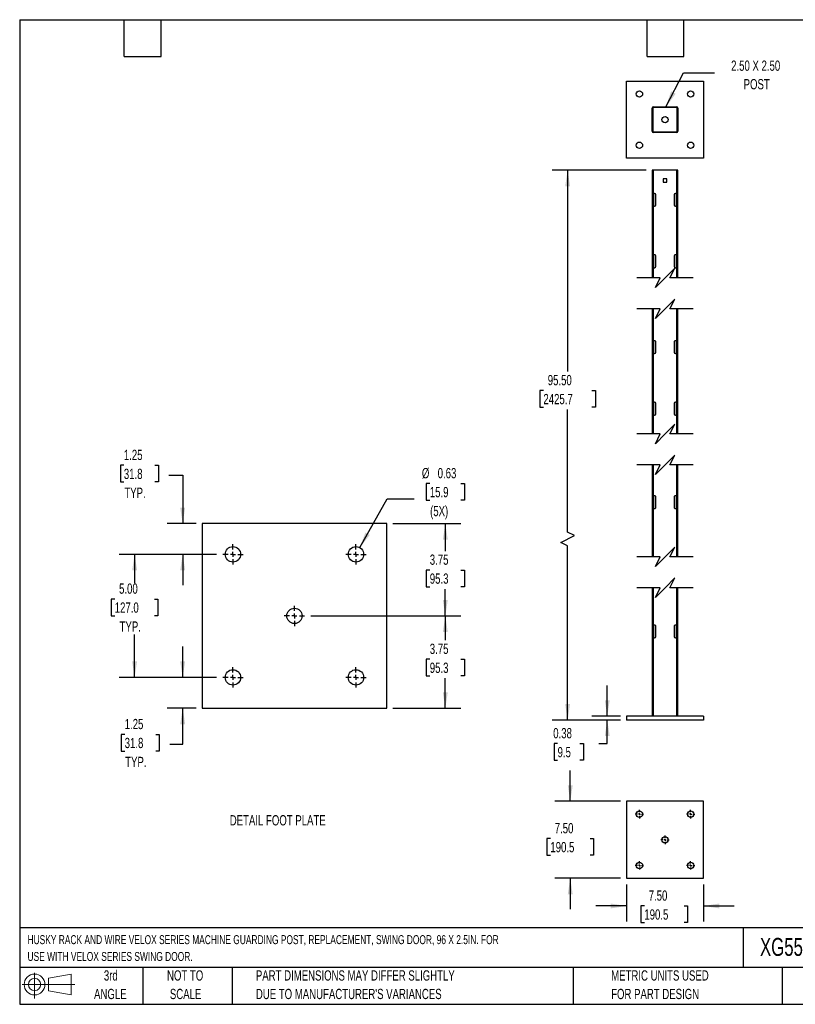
# Model space of a CAD drawing. Header units: inches. Extents: x 0.2 to 10.8, y 0.2 to 8.2.
# Tile 1 of 2: x 0.2 to 6.6, y 0.2 to 8.2. Entities that reach past the tile are written whole.
import ezdxf

# ---------------------------------------------------------------- set-up
doc = ezdxf.new("R2010")
doc.units = ezdxf.units.IN
doc.header["$MEASUREMENT"] = 0
doc.linetypes.add('CENTERX2', pattern=[0.8, 0.5, -0.1, 0.1, -0.1])
doc.layers.add('CENTER', color=40, linetype='CENTERX2')
doc.layers.add('DIMENSIONS', color=140, linetype='Continuous', lineweight=25)
doc.layers.add('TEXT', color=140, linetype='Continuous', lineweight=25)
doc.styles.add('SLDTEXTSTYLE0', font='TXT', dxfattribs={"width": 0.7})
doc.dimstyles.new('SLDDIMSTYLE0', dxfattribs={"dimtxt": 0.084961, "dimasz": 0.13, "dimexe": 0, "dimexo": 0.0625, "dimgap": 0.02124, "dimtad": 0, "dimtih": 1, "dimtoh": 1, "dimlfac": 12, "dimrnd": 1e-09, "dimzin": 4, "dimdsep": 46, "dimtxsty": 'SLDTEXTSTYLE0', "dimsah": 1, "dimcen": 0.09, "dimadec": 0, "dimazin": 1, "dimtfac": 1, "dimtofl": 0, "dimtmove": 0, "dimatfit": 3, "dimfxl": 0, "dimfrac": 2, "dimtolj": 1, "dimtzin": 12, "dimarcsym": 0})
doc.dimstyles.new('SLDDIMSTYLE1', dxfattribs={"dimtxt": 0.084961, "dimasz": 0.13, "dimexe": 0, "dimexo": 0.0625, "dimgap": 0.02124, "dimtad": 0, "dimtih": 1, "dimtoh": 1, "dimlfac": 12, "dimrnd": 1e-09, "dimdsep": 46, "dimtxsty": 'SLDTEXTSTYLE0', "dimsah": 1, "dimcen": 0.09, "dimadec": 0, "dimazin": 2, "dimtfac": 1, "dimtmove": 0, "dimatfit": 0, "dimfxl": 0, "dimfrac": 2, "dimtolj": 1, "dimtzin": 12, "dimarcsym": 0})
doc.dimstyles.new('SLDDIMSTYLE2', dxfattribs={"dimtxt": 0.084961, "dimasz": 0.13, "dimexe": 0, "dimexo": 0.0625, "dimgap": 0.02124, "dimtad": 0, "dimtih": 1, "dimtoh": 1, "dimlfac": 12, "dimrnd": 1e-09, "dimzin": 4, "dimdsep": 46, "dimtxsty": 'SLDTEXTSTYLE0', "dimsah": 1, "dimcen": 0.09, "dimadec": 0, "dimazin": 1, "dimtfac": 1, "dimtmove": 0, "dimatfit": 0, "dimfxl": 0, "dimfrac": 2, "dimtolj": 1, "dimtzin": 12, "dimarcsym": 0})
doc.dimstyles.new('SLDDIMSTYLE3', dxfattribs={"dimtxt": 0.084961, "dimasz": 0.13, "dimexe": 0, "dimexo": 0.0625, "dimgap": 0.02124, "dimtad": 0, "dimtih": 1, "dimtoh": 1, "dimlfac": 5, "dimrnd": 1e-09, "dimdsep": 46, "dimtxsty": 'SLDTEXTSTYLE0', "dimsah": 1, "dimcen": 0, "dimadec": 0, "dimazin": 2, "dimtfac": 1, "dimtofl": 0, "dimtmove": 0, "dimatfit": 3, "dimfxl": 0, "dimfrac": 2, "dimtolj": 1, "dimtzin": 12, "dimarcsym": 0})
doc.dimstyles.new('SLDDIMSTYLE4', dxfattribs={"dimtxt": 0.084961, "dimasz": 0.13, "dimexe": 0, "dimexo": 0.0625, "dimgap": 0.02124, "dimtad": 0, "dimtih": 1, "dimtoh": 1, "dimlfac": 5, "dimrnd": 1e-09, "dimzin": 12, "dimdsep": 46, "dimtxsty": 'SLDTEXTSTYLE0', "dimsah": 1, "dimcen": 0.09, "dimadec": 0, "dimazin": 3, "dimtfac": 1, "dimtofl": 0, "dimtmove": 0, "dimatfit": 3, "dimfxl": 0, "dimfrac": 2, "dimtolj": 1, "dimtzin": 12, "dimarcsym": 0})
doc.dimstyles.new('SLDDIMSTYLE5', dxfattribs={"dimtxt": 0.084961, "dimasz": 0.13, "dimexe": 0, "dimexo": 0.0625, "dimgap": 0.02124, "dimtad": 0, "dimtih": 1, "dimtoh": 1, "dimlfac": 5, "dimrnd": 1e-09, "dimzin": 12, "dimdsep": 46, "dimtxsty": 'SLDTEXTSTYLE0', "dimsah": 1, "dimcen": 0.09, "dimadec": 0, "dimazin": 3, "dimtfac": 1, "dimtmove": 0, "dimatfit": 0, "dimfxl": 0, "dimfrac": 2, "dimtolj": 1, "dimtzin": 12, "dimarcsym": 0})
doc.dimstyles.new('SLDDIMSTYLE6', dxfattribs={"dimtxt": 0.084961, "dimasz": 0.13, "dimexe": 0, "dimexo": 0.0625, "dimgap": 0.02124, "dimtad": 0, "dimtih": 1, "dimtoh": 1, "dimlfac": 5, "dimrnd": 1e-09, "dimzin": 4, "dimdsep": 46, "dimtxsty": 'SLDTEXTSTYLE0', "dimsah": 1, "dimcen": 0.09, "dimadec": 0, "dimazin": 1, "dimtfac": 1, "dimtofl": 0, "dimtmove": 0, "dimatfit": 3, "dimfxl": 0, "dimfrac": 2, "dimtolj": 1, "dimtzin": 12, "dimarcsym": 0})
doc.dimstyles.new('SLDDIMSTYLE7', dxfattribs={"dimtxt": 0.18, "dimasz": 0.13, "dimexe": 0, "dimexo": 0.0625, "dimgap": 0, "dimtad": 0, "dimtih": 1, "dimtoh": 1, "dimdec": 0, "dimrnd": 1e-09, "dimzin": 0, "dimdsep": 46, "dimtxsty": 'Standard', "dimsah": 1, "dimcen": 0.09, "dimadec": 0, "dimazin": 0, "dimtfac": 0.13, "dimtdec": 0, "dimtofl": 0, "dimtmove": 0, "dimatfit": 3, "dimfxl": 0, "dimfrac": 2, "dimtolj": 1, "dimtzin": 0, "dimarcsym": 0})

# ---------------------------------------------------------------- blocks, each defined once
blk = doc.blocks.new('Block11')
at = {"color": 7, "linetype": 'Continuous', "lineweight": 18}
for p, q in [((0.1019, 0.2091), (0.1019, 0)), ((0.2157, 0.1641), (0.4006, 0.1981)), ((0.2157, 0.0628), (0.2157, 0.1641)), ((0.4006, 0.1981), (0.4006, 0.0288)), ((0, 0.1135), (0.4281, 0.1135)), ((0.2157, 0.0628), (0.4006, 0.0288))]:
    blk.add_line(p, q, dxfattribs=at)
for radius in [0.0846, 0.0506]:
    blk.add_circle((0.1019, 0.1135), radius, dxfattribs=at)
blk = doc.blocks.new('Block12')
at = {"color": 7, "linetype": 'Continuous'}
blk.add_blockref('Block11', (0, 0), dxfattribs=at)
blk = doc.blocks.new('_D')
at = {"layer": 'DIMENSIONS'}
for p, q in [((5.3419, 7.0266), (4.5794, 7.0266)), ((4.7044, 7.0266), (4.7044, 5.391)), ((4.5075, 5.2369), (4.4789, 5.2369)), ((4.4789, 5.2369), (4.4789, 5.1019)), ((4.9013, 5.2369), (4.9298, 5.2369)), ((4.9298, 5.2369), (4.9298, 5.1019)), ((4.4789, 5.1019), (4.5075, 5.1019)), ((4.7044, 4.0867), (4.7044, 5.0829)), ((4.9298, 5.1019), (4.9013, 5.1019)), ((4.7599, 4.0589), (4.7044, 4.0867)), ((4.6488, 4.0034), (4.7599, 4.0589)), ((4.7044, 3.9756), (4.6488, 4.0034)), ((4.7044, 2.5599), (4.7044, 3.9756)), ((5.1336, 2.5599), (4.5794, 2.5599))]:
    blk.add_line(p, q, dxfattribs=at)
for points in [[(4.7044, 7.0266), (4.6844, 6.8966), (4.7244, 6.8966)], [(4.7044, 2.5599), (4.7244, 2.6899), (4.6844, 2.6899)]]:
    blk.add_solid(points, dxfattribs=at)
at = {"layer": 'DIMENSIONS', "char_height": 0.08333, "attachment_point": 1, "style": 'SLDTEXTSTYLE0'}
for s, insert in [('95.50', (4.5428, 5.3634)), ('2425.7', (4.5075, 5.2093))]:
    blk.add_mtext(s, dxfattribs=dict(at, insert=insert))
blk = doc.blocks.new('_D_1')
at = {"layer": 'DIMENSIONS'}
for p, q in [((5.0266, 2.5911), (5.0266, 2.8411)), ((5.1336, 2.5911), (4.9016, 2.5911)), ((5.1336, 2.5599), (4.9016, 2.5599)), ((5.0266, 2.3682), (5.0266, 2.5599)), ((4.6227, 2.3682), (4.5941, 2.3682)), ((4.5941, 2.3682), (4.5941, 2.2332)), ((4.8045, 2.3682), (4.833, 2.3682)), ((4.833, 2.3682), (4.833, 2.2332)), ((4.9576, 2.3682), (5.0266, 2.3682)), ((4.5941, 2.2332), (4.6227, 2.2332)), ((4.833, 2.2332), (4.8045, 2.2332))]:
    blk.add_line(p, q, dxfattribs=at)
for points in [[(5.0266, 2.5911), (5.0466, 2.7211), (5.0066, 2.7211)], [(5.0266, 2.5599), (5.0066, 2.4299), (5.0466, 2.4299)]]:
    blk.add_solid(points, dxfattribs=at)
at = {"layer": 'DIMENSIONS', "char_height": 0.08333, "attachment_point": 1, "style": 'SLDTEXTSTYLE0'}
for s, insert in [('0.38', (4.5873, 2.4947)), ('9.5', (4.6227, 2.3406))]:
    blk.add_mtext(s, dxfattribs=dict(at, insert=insert))
blk = doc.blocks.new('_D_2')
at = {"layer": 'DIMENSIONS'}
for p, q in [((4.7257, 1.8992), (4.7257, 2.1492)), ((5.1336, 1.8992), (4.6007, 1.8992)), ((4.5641, 1.5962), (4.5356, 1.5962)), ((4.5356, 1.5962), (4.5356, 1.4612)), ((4.8872, 1.5962), (4.9158, 1.5962)), ((4.9158, 1.5962), (4.9158, 1.4612)), ((4.5356, 1.4612), (4.5641, 1.4612)), ((4.9158, 1.4612), (4.8872, 1.4612)), ((5.1336, 1.2742), (4.6007, 1.2742)), ((4.7257, 1.2742), (4.7257, 1.0242))]:
    blk.add_line(p, q, dxfattribs=at)
for points in [[(4.7257, 1.8992), (4.7457, 2.0292), (4.7057, 2.0292)], [(4.7257, 1.2742), (4.7057, 1.1442), (4.7457, 1.1442)]]:
    blk.add_solid(points, dxfattribs=at)
at = {"layer": 'DIMENSIONS', "char_height": 0.08333, "attachment_point": 1, "style": 'SLDTEXTSTYLE0'}
for s, insert in [('7.50', (4.5994, 1.7227)), ('190.5', (4.5641, 1.5686))]:
    blk.add_mtext(s, dxfattribs=dict(at, insert=insert))
blk = doc.blocks.new('_D_3')
at = {"layer": 'DIMENSIONS'}
for p, q in [((5.1836, 1.2242), (5.1836, 0.9239)), ((5.8086, 1.2242), (5.8086, 0.9239)), ((5.1836, 1.0489), (4.9336, 1.0489)), ((5.328, 1.0489), (5.2994, 1.0489)), ((5.2994, 1.0489), (5.2994, 0.9138)), ((5.6511, 1.0489), (5.6796, 1.0489)), ((5.6796, 1.0489), (5.6796, 0.9138)), ((5.8086, 1.0489), (6.0586, 1.0489)), ((5.2994, 0.9138), (5.328, 0.9138)), ((5.6796, 0.9138), (5.6511, 0.9138))]:
    blk.add_line(p, q, dxfattribs=at)
for points in [[(5.1836, 1.0489), (5.0536, 1.0689), (5.0536, 1.0289)], [(5.8086, 1.0489), (5.9386, 1.0289), (5.9386, 1.0689)]]:
    blk.add_solid(points, dxfattribs=at)
at = {"layer": 'DIMENSIONS', "char_height": 0.08333, "attachment_point": 1, "style": 'SLDTEXTSTYLE0'}
for s, insert in [('7.50', (5.3633, 1.1753)), ('190.5', (5.328, 1.0213))]:
    blk.add_mtext(s, dxfattribs=dict(at, insert=insert))
blk = doc.blocks.new('SW_CENTERMARKSYMBOL_0')
at = {"layer": 'CENTER', "color": 0}
for p, q in [((-0.0167, 0), (-0.0344, 0)), ((0, 0), (-0.0083, 0)), ((0, 0.0167), (0, 0.0344)), ((0, 0), (0, 0.0083)), ((0, 0), (0, -0.0083)), ((0, 0), (0.0083, 0)), ((0.0167, 0), (0.0344, 0)), ((0, -0.0167), (0, -0.0344))]:
    blk.add_line(p, q, dxfattribs=at)
blk = doc.blocks.new('SW_CENTERMARKSYMBOL_1')
at = {"layer": 'CENTER', "color": 0}
for p, q in [((-0.0167, 0), (-0.0344, 0)), ((0, 0), (-0.0083, 0)), ((0, 0.0167), (0, 0.0344)), ((0, 0), (0, 0.0083)), ((0, 0), (0, -0.0083)), ((0, 0), (0.0083, 0)), ((0.0167, 0), (0.0344, 0)), ((0, -0.0167), (0, -0.0344))]:
    blk.add_line(p, q, dxfattribs=at)
blk = doc.blocks.new('SW_CENTERMARKSYMBOL_2')
at = {"layer": 'CENTER', "color": 0}
for p, q in [((-0.0167, 0), (-0.0344, 0)), ((0, 0), (-0.0083, 0)), ((0, 0.0167), (0, 0.0344)), ((0, 0), (0, 0.0083)), ((0, 0), (0, -0.0083)), ((0, 0), (0.0083, 0)), ((0.0167, 0), (0.0344, 0)), ((0, -0.0167), (0, -0.0344))]:
    blk.add_line(p, q, dxfattribs=at)
blk = doc.blocks.new('SW_CENTERMARKSYMBOL_3')
at = {"layer": 'CENTER', "color": 0}
for p, q in [((-0.0167, 0), (-0.0344, 0)), ((0, 0), (-0.0083, 0)), ((0, 0.0167), (0, 0.0344)), ((0, 0), (0, 0.0083)), ((0, 0), (0, -0.0083)), ((0, 0), (0.0083, 0)), ((0.0167, 0), (0.0344, 0)), ((0, -0.0167), (0, -0.0344))]:
    blk.add_line(p, q, dxfattribs=at)
blk = doc.blocks.new('SW_CENTERMARKSYMBOL_4')
at = {"layer": 'CENTER', "color": 0}
for p, q in [((-0.0167, 0), (-0.0344, 0)), ((0, 0), (-0.0083, 0)), ((0, 0.0167), (0, 0.0344)), ((0, 0), (0, 0.0083)), ((0, 0), (0, -0.0083)), ((0, 0), (0.0083, 0)), ((0.0167, 0), (0.0344, 0)), ((0, -0.0167), (0, -0.0344))]:
    blk.add_line(p, q, dxfattribs=at)
blk = doc.blocks.new('_D_4')
at = {"layer": 'DIMENSIONS'}
for p, q in [((3.5839, 4.4809), (3.5553, 4.4809)), ((3.5553, 4.4809), (3.5553, 4.3458)), ((3.8363, 4.4809), (3.8649, 4.4809)), ((3.8649, 4.4809), (3.8649, 4.3458)), ((3.0144, 3.9604), (3.2385, 4.3575)), ((3.2385, 4.3575), (3.4572, 4.3575)), ((3.5553, 4.3458), (3.5839, 4.3458)), ((3.8649, 4.3458), (3.8363, 4.3458))]:
    blk.add_line(p, q, dxfattribs=at)
blk.add_solid([(3.0144, 3.9604), (3.0958, 4.0638), (3.0609, 4.0835)], dxfattribs=at)
at = {"layer": 'DIMENSIONS', "char_height": 0.08333, "attachment_point": 1, "style": 'SLDTEXTSTYLE0'}
for s, insert in [('%%c', (3.5197, 4.6073)), ('0.63', (3.648, 4.6073)), ('15.9', (3.5839, 4.4533)), ('(5X)', (3.5863, 4.2992))]:
    blk.add_mtext(s, dxfattribs=dict(at, insert=insert))
blk = doc.blocks.new('_D_5')
at = {"layer": 'DIMENSIONS'}
for p, q in [((3.2837, 4.156), (3.8351, 4.156)), ((3.7101, 4.156), (3.7101, 3.9322)), ((3.5839, 3.7781), (3.5553, 3.7781)), ((3.5553, 3.7781), (3.5553, 3.6431)), ((3.8363, 3.7781), (3.8649, 3.7781)), ((3.8649, 3.7781), (3.8649, 3.6431)), ((3.5553, 3.6431), (3.5839, 3.6431)), ((3.7101, 3.406), (3.7101, 3.6241)), ((3.8649, 3.6431), (3.8363, 3.6431)), ((2.6162, 3.406), (3.8351, 3.406))]:
    blk.add_line(p, q, dxfattribs=at)
for points in [[(3.7101, 4.156), (3.6901, 4.026), (3.7301, 4.026)], [(3.7101, 3.406), (3.7301, 3.536), (3.6901, 3.536)]]:
    blk.add_solid(points, dxfattribs=at)
at = {"layer": 'DIMENSIONS', "char_height": 0.08333, "attachment_point": 1, "style": 'SLDTEXTSTYLE0'}
for s, insert in [('3.75', (3.5839, 3.9045)), ('95.3', (3.5839, 3.7505))]:
    blk.add_mtext(s, dxfattribs=dict(at, insert=insert))
blk = doc.blocks.new('_D_6')
at = {"layer": 'DIMENSIONS'}
for p, q in [((2.6162, 3.406), (3.8351, 3.406)), ((3.7101, 3.406), (3.7101, 3.2077)), ((3.5839, 3.0537), (3.5553, 3.0537)), ((3.5553, 3.0537), (3.5553, 2.9187)), ((3.8363, 3.0537), (3.8649, 3.0537)), ((3.8649, 3.0537), (3.8649, 2.9187)), ((3.5553, 2.9187), (3.5839, 2.9187)), ((3.7101, 2.656), (3.7101, 2.8996)), ((3.8649, 2.9187), (3.8363, 2.9187)), ((3.2837, 2.656), (3.8351, 2.656))]:
    blk.add_line(p, q, dxfattribs=at)
for points in [[(3.7101, 3.406), (3.6901, 3.276), (3.7301, 3.276)], [(3.7101, 2.656), (3.7301, 2.786), (3.6901, 2.786)]]:
    blk.add_solid(points, dxfattribs=at)
at = {"layer": 'DIMENSIONS', "char_height": 0.08333, "attachment_point": 1, "style": 'SLDTEXTSTYLE0'}
for s, insert in [('3.75', (3.5839, 3.1801)), ('95.3', (3.5839, 3.0261))]:
    blk.add_mtext(s, dxfattribs=dict(at, insert=insert))
blk = doc.blocks.new('_D_7')
at = {"layer": 'DIMENSIONS'}
for p, q in [((1.0968, 4.6292), (1.0683, 4.6292)), ((1.0683, 4.6292), (1.0683, 4.4942)), ((1.3493, 4.6292), (1.3778, 4.6292)), ((1.3778, 4.6292), (1.3778, 4.4942)), ((1.0683, 4.4942), (1.0968, 4.4942)), ((1.3778, 4.4942), (1.3493, 4.4942)), ((1.4634, 4.5497), (1.5751, 4.5497)), ((1.5751, 4.5497), (1.5751, 4.156)), ((1.6837, 4.156), (1.4501, 4.156)), ((1.8512, 3.906), (1.4501, 3.906)), ((1.5751, 3.906), (1.5751, 3.656))]:
    blk.add_line(p, q, dxfattribs=at)
for points in [[(1.5751, 4.156), (1.5951, 4.286), (1.5551, 4.286)], [(1.5751, 3.906), (1.5551, 3.776), (1.5951, 3.776)]]:
    blk.add_solid(points, dxfattribs=at)
at = {"layer": 'DIMENSIONS', "char_height": 0.08333, "attachment_point": 1, "style": 'SLDTEXTSTYLE0'}
for s, insert in [('1.25', (1.0968, 4.7556)), ('31.8', (1.0968, 4.6016)), ('TYP.', (1.1009, 4.4475))]:
    blk.add_mtext(s, dxfattribs=dict(at, insert=insert))
blk = doc.blocks.new('_D_8')
at = {"layer": 'DIMENSIONS'}
for p, q in [((1.5751, 2.906), (1.5751, 3.156)), ((1.8512, 2.906), (1.4501, 2.906)), ((1.6837, 2.656), (1.4501, 2.656)), ((1.5751, 2.3631), (1.5751, 2.656)), ((1.1036, 2.4426), (1.075, 2.4426)), ((1.075, 2.4426), (1.075, 2.3076)), ((1.356, 2.4426), (1.3846, 2.4426)), ((1.3846, 2.4426), (1.3846, 2.3076)), ((1.4702, 2.3631), (1.5751, 2.3631)), ((1.075, 2.3076), (1.1036, 2.3076)), ((1.3846, 2.3076), (1.356, 2.3076))]:
    blk.add_line(p, q, dxfattribs=at)
for points in [[(1.5751, 2.906), (1.5951, 3.036), (1.5551, 3.036)], [(1.5751, 2.656), (1.5551, 2.526), (1.5951, 2.526)]]:
    blk.add_solid(points, dxfattribs=at)
at = {"layer": 'DIMENSIONS', "char_height": 0.08333, "attachment_point": 1, "style": 'SLDTEXTSTYLE0'}
for s, insert in [('1.25', (1.1036, 2.569)), ('31.8', (1.1036, 2.415)), ('TYP.', (1.1077, 2.2609))]:
    blk.add_mtext(s, dxfattribs=dict(at, insert=insert))
blk = doc.blocks.new('_D_9')
at = {"layer": 'DIMENSIONS'}
for p, q in [((1.8512, 3.906), (1.0593, 3.906)), ((1.1843, 3.906), (1.1843, 3.6729)), ((1.0227, 3.5428), (0.9942, 3.5428)), ((0.9942, 3.5428), (0.9942, 3.4077)), ((1.3459, 3.5428), (1.3744, 3.5428)), ((1.3744, 3.5428), (1.3744, 3.4077)), ((0.9942, 3.4077), (1.0227, 3.4077)), ((1.3744, 3.4077), (1.3459, 3.4077)), ((1.1843, 2.906), (1.1843, 3.2537)), ((1.8512, 2.906), (1.0593, 2.906))]:
    blk.add_line(p, q, dxfattribs=at)
for points in [[(1.1843, 3.906), (1.1643, 3.776), (1.2043, 3.776)], [(1.1843, 2.906), (1.2043, 3.036), (1.1643, 3.036)]]:
    blk.add_solid(points, dxfattribs=at)
at = {"layer": 'DIMENSIONS', "char_height": 0.08333, "attachment_point": 1, "style": 'SLDTEXTSTYLE0'}
for s, insert in [('5.00', (1.0581, 3.6692)), ('127.0', (1.0227, 3.5152)), ('TYP.', (1.0622, 3.3611))]:
    blk.add_mtext(s, dxfattribs=dict(at, insert=insert))
blk = doc.blocks.new('SW_CENTERMARKSYMBOL_5')
at = {"layer": 'CENTER', "color": 0}
for p, q in [((0, 0.04), (0, 0.0825)), ((-0.04, 0), (-0.0825, 0)), ((0, 0), (-0.02, 0)), ((0, 0), (0, 0.02)), ((0, 0), (0, -0.02)), ((0, 0), (0.02, 0)), ((0.04, 0), (0.0825, 0)), ((0, -0.04), (0, -0.0825))]:
    blk.add_line(p, q, dxfattribs=at)
blk = doc.blocks.new('SW_CENTERMARKSYMBOL_6')
at = {"layer": 'CENTER', "color": 0}
for p, q in [((0, 0.04), (0, 0.0825)), ((-0.04, 0), (-0.0825, 0)), ((0, 0), (-0.02, 0)), ((0, 0), (0, 0.02)), ((0, 0), (0, -0.02)), ((0, 0), (0.02, 0)), ((0.04, 0), (0.0825, 0)), ((0, -0.04), (0, -0.0825))]:
    blk.add_line(p, q, dxfattribs=at)
blk = doc.blocks.new('SW_CENTERMARKSYMBOL_7')
at = {"layer": 'CENTER', "color": 0}
for p, q in [((0, 0.04), (0, 0.0825)), ((-0.04, 0), (-0.0825, 0)), ((0, 0), (-0.02, 0)), ((0, 0), (0, 0.02)), ((0, 0), (0, -0.02)), ((0, 0), (0.02, 0)), ((0.04, 0), (0.0825, 0)), ((0, -0.04), (0, -0.0825))]:
    blk.add_line(p, q, dxfattribs=at)
blk = doc.blocks.new('SW_CENTERMARKSYMBOL_8')
at = {"layer": 'CENTER', "color": 0}
for p, q in [((0, 0.04), (0, 0.0825)), ((-0.04, 0), (-0.0825, 0)), ((0, 0), (-0.02, 0)), ((0, 0), (0, 0.02)), ((0, 0), (0, -0.02)), ((0, 0), (0.02, 0)), ((0.04, 0), (0.0825, 0)), ((0, -0.04), (0, -0.0825))]:
    blk.add_line(p, q, dxfattribs=at)
blk = doc.blocks.new('SW_CENTERMARKSYMBOL_9')
at = {"layer": 'CENTER', "color": 0}
for p, q in [((0, 0.04), (0, 0.0825)), ((-0.04, 0), (-0.0825, 0)), ((0, 0), (-0.02, 0)), ((0, 0), (0, 0.02)), ((0, 0), (0, -0.02)), ((0, 0), (0.02, 0)), ((0.04, 0), (0.0825, 0)), ((0, -0.04), (0, -0.0825))]:
    blk.add_line(p, q, dxfattribs=at)

msp = doc.modelspace()

# ---------------------------------------------------------------- linework, layer by layer
for p, q in [((5.18359, 7.12552), (5.18359, 7.75052)), ((5.18359, 7.75052), (5.80859, 7.75052)), ((5.80859, 7.75052), (5.80859, 7.12552)), ((5.39193, 7.34386), (5.39193, 7.53219)), ((5.39676, 7.53219), (5.39676, 7.34386)), ((5.40193, 7.54219), (5.59026, 7.54219)), ((5.59026, 7.53736), (5.40193, 7.53736)), ((5.59543, 7.34386), (5.59543, 7.53219)), ((5.60026, 7.53219), (5.60026, 7.34386)), ((5.40193, 7.33869), (5.59026, 7.33869)), ((5.59026, 7.33386), (5.40193, 7.33386)), ((5.80859, 7.12552), (5.18359, 7.12552)), ((5.39193, 7.02656), (5.39193, 6.15187)), ((5.40193, 7.02656), (5.39193, 7.02656)), ((5.40193, 6.83906), (5.40193, 7.02656)), ((5.59026, 7.02656), (5.40193, 7.02656)), ((5.59026, 7.02656), (5.59026, 6.83906)), ((5.60026, 7.02656), (5.59026, 7.02656)), ((5.60026, 6.15187), (5.60026, 7.02656)), ((5.51042, 6.95755), (5.48177, 6.95755)), ((5.48177, 6.95755), (5.48177, 6.92891)), ((5.48177, 6.92891), (5.51042, 6.92891)), ((5.51042, 6.92891), (5.51042, 6.95755)), ((5.40026, 6.7349), (5.40026, 6.83906)), ((5.40026, 6.83906), (5.40193, 6.83906)), ((5.41109, 6.83906), (5.40193, 6.83906)), ((5.40193, 6.83906), (5.40193, 6.7349)), ((5.42193, 6.74573), (5.42193, 6.82823)), ((5.57026, 6.82823), (5.57026, 6.74573)), ((5.59026, 6.83906), (5.58109, 6.83906)), ((5.59026, 6.83906), (5.59193, 6.83906)), ((5.59026, 6.7349), (5.59026, 6.83906)), ((5.59193, 6.83906), (5.59193, 6.7349)), ((5.40193, 6.7349), (5.40026, 6.7349)), ((5.40193, 6.33906), (5.40193, 6.7349)), ((5.40193, 6.7349), (5.41109, 6.7349)), ((5.58109, 6.7349), (5.59026, 6.7349)), ((5.59026, 6.7349), (5.59026, 6.33906)), ((5.59193, 6.7349), (5.59026, 6.7349)), ((5.40026, 6.2349), (5.40026, 6.33906)), ((5.40026, 6.33906), (5.40193, 6.33906)), ((5.41109, 6.33906), (5.40193, 6.33906)), ((5.40193, 6.33906), (5.40193, 6.2349)), ((5.42193, 6.24573), (5.42193, 6.32823)), ((5.57026, 6.32823), (5.57026, 6.24573)), ((5.59026, 6.33906), (5.58109, 6.33906)), ((5.59026, 6.33906), (5.59193, 6.33906)), ((5.59026, 6.2349), (5.59026, 6.33906)), ((5.59193, 6.33906), (5.59193, 6.2349)), ((5.40193, 6.2349), (5.40026, 6.2349)), ((5.40193, 6.15187), (5.40193, 6.2349)), ((5.40193, 6.2349), (5.41109, 6.2349)), ((5.58109, 6.2349), (5.59026, 6.2349)), ((5.59026, 6.2349), (5.59026, 6.15187)), ((5.59193, 6.2349), (5.59026, 6.2349)), ((5.39193, 5.90187), (5.39193, 4.88391)), ((5.40193, 5.64161), (5.40193, 5.90187)), ((5.59026, 5.90187), (5.59026, 5.64161)), ((5.60026, 4.88391), (5.60026, 5.90187)), ((5.40026, 5.53744), (5.40026, 5.64161)), ((5.40026, 5.64161), (5.40193, 5.64161)), ((5.41109, 5.64161), (5.40193, 5.64161)), ((5.40193, 5.64161), (5.40193, 5.53744)), ((5.42193, 5.54827), (5.42193, 5.63077)), ((5.57026, 5.63077), (5.57026, 5.54827)), ((5.59026, 5.64161), (5.58109, 5.64161)), ((5.59026, 5.64161), (5.59193, 5.64161)), ((5.59026, 5.53744), (5.59026, 5.64161)), ((5.59193, 5.64161), (5.59193, 5.53744)), ((5.40193, 5.53744), (5.40026, 5.53744)), ((5.40193, 5.14161), (5.40193, 5.53744)), ((5.40193, 5.53744), (5.41109, 5.53744)), ((5.58109, 5.53744), (5.59026, 5.53744)), ((5.59026, 5.53744), (5.59026, 5.14161)), ((5.59193, 5.53744), (5.59026, 5.53744)), ((5.40026, 5.03744), (5.40026, 5.14161)), ((5.40026, 5.14161), (5.40193, 5.14161)), ((5.41109, 5.14161), (5.40193, 5.14161)), ((5.40193, 5.14161), (5.40193, 5.03744)), ((5.42193, 5.04827), (5.42193, 5.13077)), ((5.57026, 5.13077), (5.57026, 5.04827)), ((5.59026, 5.14161), (5.58109, 5.14161)), ((5.59026, 5.14161), (5.59193, 5.14161)), ((5.59026, 5.03744), (5.59026, 5.14161)), ((5.59193, 5.14161), (5.59193, 5.03744)), ((5.40193, 5.03744), (5.40026, 5.03744)), ((5.40193, 4.88391), (5.40193, 5.03744)), ((5.40193, 5.03744), (5.41109, 5.03744)), ((5.58109, 5.03744), (5.59026, 5.03744)), ((5.59026, 5.03744), (5.59026, 4.88391)), ((5.59193, 5.03744), (5.59026, 5.03744)), ((5.39193, 4.63391), (5.39193, 3.88508)), ((5.40193, 4.38208), (5.40193, 4.63391)), ((5.59026, 4.63391), (5.59026, 4.38208)), ((5.60026, 3.88508), (5.60026, 4.63391)), ((5.40026, 4.38208), (5.40193, 4.38208)), ((5.40026, 4.27791), (5.40026, 4.38208)), ((5.41109, 4.38208), (5.40193, 4.38208)), ((5.40193, 4.38208), (5.40193, 4.27791)), ((5.42193, 4.28874), (5.42193, 4.37124)), ((5.57026, 4.37124), (5.57026, 4.28874)), ((5.59026, 4.38208), (5.58109, 4.38208)), ((5.59026, 4.38208), (5.59193, 4.38208)), ((5.59026, 4.27791), (5.59026, 4.38208)), ((5.59193, 4.38208), (5.59193, 4.27791)), ((5.40193, 4.27791), (5.40026, 4.27791)), ((5.40193, 3.88508), (5.40193, 4.27791)), ((5.40193, 4.27791), (5.41109, 4.27791)), ((5.58109, 4.27791), (5.59026, 4.27791)), ((5.59026, 4.27791), (5.59026, 3.88508)), ((5.59193, 4.27791), (5.59026, 4.27791)), ((3.23373, 4.15601), (1.73373, 4.15601)), ((1.73373, 4.15601), (1.73373, 2.65601)), ((3.23373, 2.65601), (3.23373, 4.15601)), ((5.39193, 3.63508), (5.39193, 2.59113)), ((5.40193, 3.33071), (5.40193, 3.63508)), ((5.59026, 3.63508), (5.59026, 3.33071)), ((5.60026, 2.59113), (5.60026, 3.63508)), ((5.40026, 3.33071), (5.40193, 3.33071)), ((5.40026, 3.22654), (5.40026, 3.33071)), ((5.41109, 3.33071), (5.40193, 3.33071)), ((5.40193, 3.33071), (5.40193, 3.22654)), ((5.42193, 3.23738), (5.42193, 3.31988)), ((5.57026, 3.31988), (5.57026, 3.23738)), ((5.59026, 3.33071), (5.58109, 3.33071)), ((5.59026, 3.33071), (5.59193, 3.33071)), ((5.59026, 3.22654), (5.59026, 3.33071)), ((5.59193, 3.33071), (5.59193, 3.22654)), ((5.40193, 3.22654), (5.40026, 3.22654)), ((5.40193, 2.59113), (5.40193, 3.22654)), ((5.40193, 3.22654), (5.41109, 3.22654)), ((5.58109, 3.22654), (5.59026, 3.22654)), ((5.59026, 3.22654), (5.59026, 2.59113)), ((5.59193, 3.22654), (5.59026, 3.22654)), ((1.73373, 2.65601), (3.23373, 2.65601)), ((5.18359, 2.59113), (5.18359, 2.55988)), ((5.80859, 2.59113), (5.18359, 2.59113)), ((5.80859, 2.59113), (5.80859, 2.55988)), ((5.80859, 2.55988), (5.18359, 2.55988)), ((5.80859, 1.89923), (5.18359, 1.89923)), ((5.18359, 1.89923), (5.18359, 1.27423)), ((5.80859, 1.27423), (5.80859, 1.89923)), ((5.18359, 1.27423), (5.80859, 1.27423))]:
    msp.add_line(p, q)
for centre, radius in [((5.28776, 7.64636), 0.02604), ((5.70443, 7.64636), 0.02604), ((5.49609, 7.43802), 0.02604), ((5.28776, 7.22969), 0.02604), ((5.70443, 7.22969), 0.02604), ((1.98373, 3.90601), 0.0625), ((2.98373, 3.90601), 0.0625), ((2.48373, 3.40601), 0.0625), ((1.98373, 2.90601), 0.0625), ((2.98373, 2.90601), 0.0625), ((5.28776, 1.79506), 0.02604), ((5.70443, 1.79506), 0.02604), ((5.49609, 1.58673), 0.02604), ((5.28776, 1.3784), 0.02604), ((5.70443, 1.3784), 0.02604)]:
    msp.add_circle(centre, radius)
for centre, radius, start, end in [((5.40193, 7.53219), 0.01, 90, 180), ((5.40193, 7.53219), 0.00517, 90, 180), ((5.59026, 7.53219), 0.01, 0, 90), ((5.59026, 7.53219), 0.00517, 0, 90), ((5.40193, 7.34386), 0.01, 180, 270), ((5.40193, 7.34386), 0.00517, 180, 270), ((5.59026, 7.34386), 0.01, 270, 0), ((5.59026, 7.34386), 0.00517, 270, 0), ((5.41109, 6.82823), 0.01083, 0.000733, 89.999654), ((5.58109, 6.82823), 0.01083, 90.000346, 179.999267), ((5.41109, 6.74573), 0.01083, 270.000346, 359.999267), ((5.58109, 6.74573), 0.01083, 180.000733, 269.999654), ((5.41109, 6.32823), 0.01083, 359.997202, 90.003186), ((5.58109, 6.32823), 0.01083, 89.996814, 180.002798), ((5.41109, 6.24573), 0.01083, 270.000346, 0.000301), ((5.58109, 6.24573), 0.01083, 179.999699, 269.999654), ((5.41109, 5.63077), 0.01083, 359.998968, 90.00142), ((5.58109, 5.63077), 0.01083, 89.99858, 180.001032), ((5.41109, 5.54827), 0.01083, 270.000346, 359.999267), ((5.58109, 5.54827), 0.01083, 180.000733, 269.999654), ((5.41109, 5.13077), 0.01083, 359.999699, 89.999654), ((5.58109, 5.13077), 0.01083, 90.000346, 180.000301), ((5.41109, 5.04827), 0.01083, 270.000346, 359.999267), ((5.58109, 5.04827), 0.01083, 180.000733, 269.999654), ((5.41109, 4.37124), 0.01083, 0.000034, 90.000096), ((5.58109, 4.37124), 0.01083, 89.999904, 179.999966), ((5.41109, 4.28874), 0.01083, 269.999904, 359.999966), ((5.58109, 4.28874), 0.01083, 180.000034, 270.000096), ((5.41109, 3.31988), 0.01083, 359.998968, 90.00142), ((5.58109, 3.31988), 0.01083, 89.99858, 180.001032), ((5.41109, 3.23738), 0.01083, 270.000346, 359.999267), ((5.58109, 3.23738), 0.01083, 180.000733, 269.999654)]:
    msp.add_arc(centre, radius, start, end)
at = {"layer": 'DIMENSIONS', "color": 140}
for p, q in [((5.57483, 6.23061), (5.49609, 6.15187)), ((5.53546, 6.15187), (5.57483, 6.23061)), ((5.45672, 6.15187), (5.26693, 6.15187)), ((5.49609, 6.15187), (5.41735, 6.07313)), ((5.41735, 6.07313), (5.45672, 6.15187)), ((5.72526, 6.15187), (5.53546, 6.15187)), ((5.57483, 5.98061), (5.49609, 5.90187)), ((5.53546, 5.90187), (5.57483, 5.98061)), ((5.45672, 5.90187), (5.26693, 5.90187)), ((5.49609, 5.90187), (5.41735, 5.82313)), ((5.41735, 5.82313), (5.45672, 5.90187)), ((5.72526, 5.90187), (5.53546, 5.90187)), ((5.57483, 4.96265), (5.49609, 4.88391)), ((5.53546, 4.88391), (5.57483, 4.96265)), ((5.45672, 4.88391), (5.26693, 4.88391)), ((5.49609, 4.88391), (5.41735, 4.80517)), ((5.41735, 4.80517), (5.45672, 4.88391)), ((5.72526, 4.88391), (5.53546, 4.88391)), ((5.57483, 4.71265), (5.49609, 4.63391)), ((5.53546, 4.63391), (5.57483, 4.71265)), ((5.45672, 4.63391), (5.26693, 4.63391)), ((5.49609, 4.63391), (5.41735, 4.55517)), ((5.41735, 4.55517), (5.45672, 4.63391)), ((5.72526, 4.63391), (5.53546, 4.63391)), ((5.57483, 3.96382), (5.49609, 3.88508)), ((5.53546, 3.88508), (5.57483, 3.96382)), ((5.45672, 3.88508), (5.26693, 3.88508)), ((5.49609, 3.88508), (5.41735, 3.80634)), ((5.41735, 3.80634), (5.45672, 3.88508)), ((5.72526, 3.88508), (5.53546, 3.88508)), ((5.57483, 3.71382), (5.49609, 3.63508)), ((5.53546, 3.63508), (5.57483, 3.71382)), ((5.45672, 3.63508), (5.26693, 3.63508)), ((5.49609, 3.63508), (5.41735, 3.55634)), ((5.41735, 3.55634), (5.45672, 3.63508)), ((5.72526, 3.63508), (5.53546, 3.63508))]:
    msp.add_line(p, q, dxfattribs=at)
at = {"layer": 'TEXT'}
for p, q in [((0.25, 8.25), (10.75, 8.25)), ((0.25, 8.25), (0.25, 0.25)), ((1.1, 7.95), (1.1, 8.25)), ((1.4, 7.95), (1.4, 8.25)), ((5.35, 7.95), (5.35, 8.25)), ((5.65, 7.95), (5.65, 8.25)), ((1.1, 7.95), (1.4, 7.95)), ((5.35, 7.95), (5.65, 7.95)), ((10.75, 0.87111), (0.25, 0.87111)), ((6.13224, 0.87111), (6.13224, 0.55)), ((10.75, 0.55), (0.25, 0.55)), ((1.25, 0.55), (1.25, 0.25)), ((1.97684, 0.55), (1.97684, 0.25)), ((4.74986, 0.55), (4.74986, 0.25)), ((6.44804, 0.55), (6.44804, 0.25)), ((0.25, 0.25), (10.75, 0.25))]:
    msp.add_line(p, q, dxfattribs=at)

# ---------------------------------------------------------------- block references
at = {"layer": 'CENTER'}
for name, p in [('SW_CENTERMARKSYMBOL_8', (1.98373, 3.90601)), ('SW_CENTERMARKSYMBOL_9', (2.98373, 3.90601)), ('SW_CENTERMARKSYMBOL_7', (2.48373, 3.40601)), ('SW_CENTERMARKSYMBOL_6', (1.98373, 2.90601)), ('SW_CENTERMARKSYMBOL_5', (2.98373, 2.90601)), ('SW_CENTERMARKSYMBOL_3', (5.28776, 1.79506)), ('SW_CENTERMARKSYMBOL_4', (5.70443, 1.79506)), ('SW_CENTERMARKSYMBOL_2', (5.49609, 1.58673)), ('SW_CENTERMARKSYMBOL_1', (5.28776, 1.3784)), ('SW_CENTERMARKSYMBOL_0', (5.70443, 1.3784))]:
    msp.add_blockref(name, p, dxfattribs=at)
at = {"layer": 'TEXT'}
msp.add_blockref('Block12', (0.26921, 0.2974), dxfattribs=at)

# ---------------------------------------------------------------- texts
at = {"layer": 'DIMENSIONS', "style": 'SLDTEXTSTYLE0'}
for s, insert, char_height, attachment_point in [('2.50 X 2.50', (6.23307, 7.91814), 0.0833333, 2), ('POST', (6.24129, 7.76766), 0.083333, 2), ('DETAIL FOOT PLATE', (1.95769, 1.78686), 0.0833333, 1)]:
    msp.add_mtext(s, dxfattribs=dict(at, insert=insert, char_height=char_height, attachment_point=attachment_point))
at = {"layer": 'TEXT', "style": 'SLDTEXTSTYLE0'}
for s, insert, char_height, attachment_point in [('HUSKY RACK AND WIRE VELOX SERIES MACHINE GUARDING POST, REPLACEMENT, SWING DOOR, 96 X 2.5IN. FOR', (0.31361, 0.81182), 0.0729167, 1), ('XG5508D', (6.26802, 0.78918), 0.145833, 1), ('USE WITH VELOX SERIES SWING DOOR.', (0.31361, 0.67523), 0.0729167, 1), ('3rd', (0.99065, 0.52614), 0.083333, 2), ('NOT TO', (1.59511, 0.52614), 0.083333, 2), ('PART DIMENSIONS MAY DIFFER SLIGHTLY', (2.17005, 0.52614), 0.0833333, 1), ('METRIC UNITS USED', (5.0582, 0.52614), 0.0833333, 1), ('ANGLE', (0.98681, 0.37566), 0.083333, 2), ('SCALE', (1.5989, 0.37566), 0.083333, 2), ("DUE TO MANUFACTURER'S VARIANCES", (2.17005, 0.37566), 0.0833333, 1), ('FOR PART DESIGN', (5.0582, 0.37566), 0.0833333, 1)]:
    msp.add_mtext(s, dxfattribs=dict(at, insert=insert, char_height=char_height, attachment_point=attachment_point))

# ---------------------------------------------------------------- dimensions: what is measured, and where the dimension line sits
at = {"layer": 'DIMENSIONS'}
for base, p1, p2, text, dimstyle, picture, middle in [((4.70439, 2.55988), (5.39193, 7.02656), (5.18359, 2.55988), '95.50', 'SLDDIMSTYLE0', '_D', (4.70439, 5.23692)), ((1.57511, 4.15601), (1.90123, 3.90601), (1.73373, 4.15601), '<>\\PTYP.', 'SLDDIMSTYLE5', '_D_7', (1.57511, 4.54971)), ((1.18432, 2.90601), (1.90123, 3.90601), (1.90123, 2.90601), '<>\\PTYP.', 'SLDDIMSTYLE6', '_D_9', (1.18432, 3.46329)), ((1.57511, 2.65601), (1.90123, 2.90601), (1.73373, 2.65601), '<>\\PTYP.', 'SLDDIMSTYLE5', '_D_8', (1.57511, 2.36313))]:
    dim = msp.add_linear_dim(base=base, p1=p1, p2=p2, angle=90, text=text, dimstyle=dimstyle, dxfattribs=at)
    dim.commit()
    dim.dimension.update_dxf_attribs({"geometry": picture, "text_midpoint": middle, "dimtype": 160})
dim = msp.add_diameter_dim_2p(p1=(2.9530157, 3.8515803), p2=(3.0144453, 3.9604445), text='<>\\P(5X)', dimstyle='SLDDIMSTYLE3', dxfattribs=at)
dim.commit()
dim.dimension.update_dxf_attribs({"geometry": '_D_4', "text_midpoint": (3.7101127, 4.4013927), "dimtype": 163})
for base, p1, p2, dimstyle, picture, middle in [((3.71011, 4.15601), (2.56623, 3.40601), (3.23373, 4.15601), 'SLDDIMSTYLE4', '_D_5', (3.71011, 3.7781)), ((3.71011, 2.65601), (2.56623, 3.40601), (3.23373, 2.65601), 'SLDDIMSTYLE4', '_D_6', (3.71011, 3.05369)), ((5.0265669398, 2.5598773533), (5.1835934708, 2.5911273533), (5.1835934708, 2.5598773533), 'SLDDIMSTYLE1', '_D_1', (5.0265669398, 2.368243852)), ((4.72566, 1.27423), (5.18359, 1.89923), (5.18359, 1.27423), 'SLDDIMSTYLE2', '_D_2', (4.72566, 1.59622))]:
    dim = msp.add_linear_dim(base=base, p1=p1, p2=p2, angle=90, dimstyle=dimstyle, dxfattribs=at)
    dim.commit()
    dim.dimension.update_dxf_attribs({"geometry": picture, "text_midpoint": middle, "dimtype": 160})
dim = msp.add_linear_dim(base=(5.80859, 1.04887), p1=(5.18359, 1.27423), p2=(5.80859, 1.27423), dimstyle='SLDDIMSTYLE2', dxfattribs=at)
dim.commit()
dim.dimension.update_dxf_attribs({"geometry": '_D_3', "text_midpoint": (5.48954, 1.04887), "dimtype": 160})

# ---------------------------------------------------------------- leaders
msp.add_leader([(5.50378, 7.54219), (5.64757, 7.8193), (5.89757, 7.8193)], dimstyle='SLDDIMSTYLE7', dxfattribs=at)

doc.saveas('drawing.dxf')
